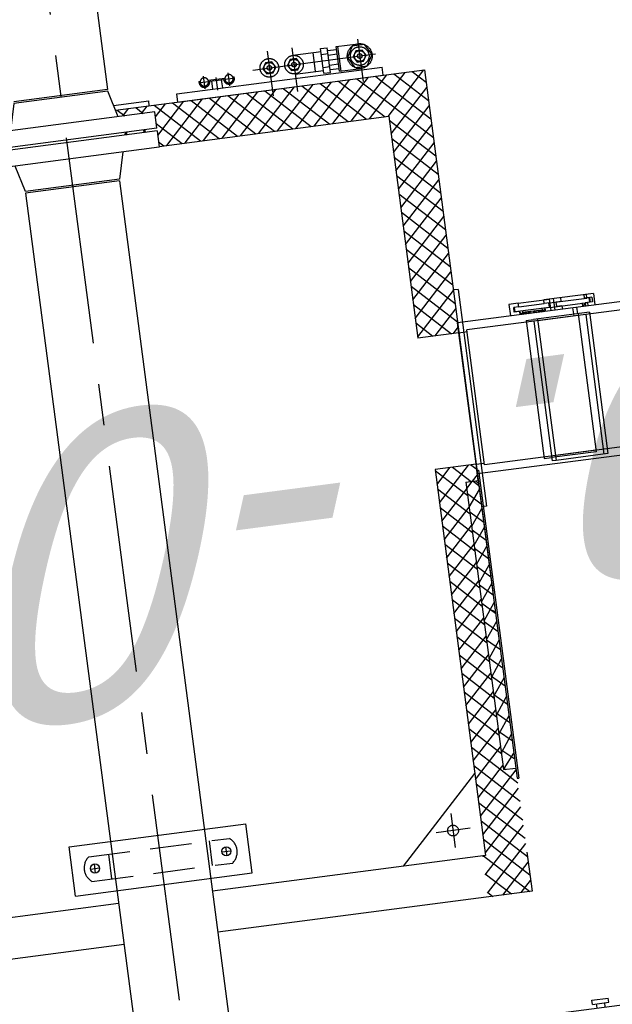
# Model space of a CAD drawing. Extents: x 117893332 to 118394757, y 454959407 to 455669244.
# Tile 234 of 256: x 118255701 to 118256416, y 455247616 to 455248804. Entities that reach past the tile are written whole.
import ezdxf

# ---------------------------------------------------------------- set-up
doc = ezdxf.new("R2010")
doc.units = 0
doc.header["$LTSCALE"] = 200
for name, pattern in [('CENTER', [2, 1.25, -0.25, 0.25, -0.25]), ('HIDDEN', [0.375, 0.25, -0.125]), ('HIDDEN2', [4.762499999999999, 3.175, -1.5875])]:
    doc.linetypes.add(name, pattern=pattern)
doc.layers.get('0').update_dxf_attribs({"linetype": 'CONTINUOUS'})
for name, color, linetype in [('0H', 6, 'CENTER'), ('0Hid', 6, 'HIDDEN'), ('0Hu1', 6, 'CONTINUOUS'), ('LBH-COLASIT', 6, 'HIDDEN2'), ('ME_N_D_EB00----hollandia~-_-----', 135, 'CONTINUOUS'), ('ZU_N_-_AL999---LL_PE-110_pgr17__18_^200~N_-----', 7, 'CONTINUOUS'), ('ZU_N_A_HV01----_arcering verharding gv asfalt~v_-----', 253, 'CONTINUOUS'), ('ZU_N_A_HV02----_arcering verharding ov betontegels-halfsteensverband~v_-----', 253, 'CONTINUOUS'), ('ZU_N_A_HV02----molgoot ov betonstraatsteen~v_-----', 253, 'CONTINUOUS')]:
    doc.layers.add(name, color=color, linetype=linetype)
doc.styles.add('tcb_isocp', font='tcb_isocp.shx')

# ---------------------------------------------------------------- blocks, each defined once
blk = doc.blocks.new('Vof100')
for p, q in [((-57.15000000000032, -9.094947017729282e-13), (57.14999999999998, 9.094947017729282e-13)), ((57.14999999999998, 9.094947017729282e-13), (65.5, -31.99999999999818)), ((-65.5, -31.99999999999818), (-57.15000000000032, -9.094947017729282e-13)), ((-110, -31.99999999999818), (110, -31.99999999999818)), ((-110, -51.99999999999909), (-110, -31.99999999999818)), ((109.9999999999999, -51.99999999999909), (110, -31.99999999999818)), ((-110, -51.99999999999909), (109.9999999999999, -51.99999999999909))]:
    blk.add_line(p, q)
blk = doc.blocks.new('Afsluitdop_DN50')
for p, q in [((-49.01249999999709, -16.51469748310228), (-49.01249999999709, 0)), ((-49.01249999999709, 0), (49.01249999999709, 0)), ((-45.58043081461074, 4.433786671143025e-12), (-45.58043081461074, 9.15236908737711)), ((-38.0402154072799, 9.152369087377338), (-45.58043081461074, 9.15236908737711)), ((-38.04021540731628, 4.999999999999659), (-40.54021540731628, 4.999999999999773)), ((-40.54021540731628, 4.999999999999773), (-40.5402154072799, 4.433786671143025e-12)), ((-38.0402154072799, 9.152369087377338), (-38.04021540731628, 4.999999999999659)), ((38.04021540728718, 9.152369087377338), (45.58043081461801, 9.15236908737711)), ((38.04021540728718, 9.152369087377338), (38.04021540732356, 4.999999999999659)), ((38.04021540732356, 4.999999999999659), (40.54021540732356, 4.999999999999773)), ((40.54021540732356, 4.999999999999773), (40.54021540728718, 4.433786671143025e-12)), ((45.58043081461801, 4.433786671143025e-12), (45.58043081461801, 9.15236908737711)), ((49.01249999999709, -16.51469748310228), (49.01249999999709, 0)), ((-49.01249999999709, -16.51469748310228), (49.01249999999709, -16.51469748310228)), ((-10, -21.5146974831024), (9.999999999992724, -21.51469748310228)), ((-10, -21.5146974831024), (-10, -26.51469748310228)), ((-4.999999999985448, -16.51469748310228), (-4.999999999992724, -21.51469748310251)), ((5, -16.51469748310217), (5.000000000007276, -21.5146974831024)), ((9.999999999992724, -21.51469748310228), (9.999999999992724, -26.51469748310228)), ((-10, -26.51469748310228), (9.999999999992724, -26.51469748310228))]:
    blk.add_line(p, q)
blk = doc.blocks.new('slibverwerkingsgebouw')
at = {"layer": 'LBH-COLASIT'}
h = blk.add_hatch(dxfattribs=at)
h.set_pattern_fill('ANSI37', color=256, scale=5, angle=180.0390646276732, style=0)
h.set_pattern_definition([(225.0390646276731, (-7076.128525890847, 65934.38842533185), (11.23297103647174, -11.21766404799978), []), (315.0390646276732, (-7076.128525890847, 65934.38842533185), (11.21766404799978, 11.23297103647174), [])])
h.paths.add_polyline_path([(1451.778676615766, 1027.498424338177), (1455.340900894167, 1031.065509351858), (1455.333104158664, 1042.500851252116), (1107.558284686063, 1042.263736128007), (1105.334702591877, 1040.037119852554), (1105.343412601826, 1027.262222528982)])
h = blk.add_hatch(color=256, dxfattribs=at)
h.paths.add_polyline_path([(1647.416067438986, 920.8847480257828), (1650.416066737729, 920.8867934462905), (1647.414022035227, 923.8847473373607)])
h.paths.add_polyline_path([(1647.396920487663, 948.9673959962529), (1650.394874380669, 951.9694407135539), (1647.394875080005, 951.967395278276)])
h = blk.add_hatch(dxfattribs=at)
h.set_pattern_fill('NET3', color=256, angle=180.0390646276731, style=0)
h.set_pattern_definition([(180.0390646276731, (3249.961178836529, -399.8163151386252), (0.002164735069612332, -3.174999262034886), []), (240.0390646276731, (3249.961178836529, -399.8163151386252), (2.750712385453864, -1.585624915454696), []), (300.039064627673, (3249.961178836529, -399.8163151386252), (2.748547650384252, 1.58937434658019), [])])
h.paths.add_polyline_path([(1647.413652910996, 924.4260744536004), (1649.91365235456, 924.4277789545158), (1649.897288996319, 948.4277733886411), (1647.397289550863, 948.426068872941)])
for p, q in [((1020.627095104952, 1574.196235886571), (1080.627081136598, 1574.23714427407)), ((1020.627095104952, 1574.196235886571), (1020.773683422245, 1359.196285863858)), ((1080.627081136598, 1574.23714427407), (1080.77366945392, 1359.237194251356)), ((1020.773683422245, 1359.196285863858), (1080.77366945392, 1359.237194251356))]:
    blk.add_line(p, q)
at = {"color": 0, "linetype": 'ByBlock'}
for p, q in [((1045.145839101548, 1546.712946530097), (1056.145836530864, 1546.720446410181)), ((1050.642087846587, 1552.216695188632), (1050.649587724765, 1541.216697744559)), ((1050.751176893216, 1392.216732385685), (1050.758676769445, 1381.216734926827)), ((1045.254928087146, 1386.712983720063), (1056.254925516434, 1386.720483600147))]:
    blk.add_line(p, q, dxfattribs=at)
for centre in [(1050.645837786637, 1546.716696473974), (1050.754926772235, 1386.716733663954)]:
    blk.add_circle(centre, 5.5)
at = {"layer": '0H'}
blk.add_line((5929.997027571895, 1470.043451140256), (499.0003557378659, 1466.340562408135), dxfattribs=at)
at = {"layer": '0Hid'}
for p, q in [((1035.641980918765, 1552.368371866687), (1035.758790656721, 1381.044604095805)), ((1065.641973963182, 1552.388826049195), (1065.758783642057, 1381.065058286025)), ((1035.658601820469, 1527.990679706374), (1065.658594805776, 1528.011133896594)), ((1035.742169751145, 1405.422296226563), (1065.742162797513, 1405.442750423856))]:
    blk.add_line(p, q, dxfattribs=at)
for centre, start, end in [((1050.649928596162, 1540.716697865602), 37.90270890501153, 142.175421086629), ((1050.750835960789, 1392.716732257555), 217.9027089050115, 322.175421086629)]:
    blk.add_arc(centre, 19, start, end, dxfattribs=at)
at = {"layer": '0Hu1'}
for p, q in [((1869.959009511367, 1524.425305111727), (653.4613070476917, 1523.595889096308)), ((1870.036940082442, 1410.125329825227), (1869.959009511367, 1524.425305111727)), ((1981.036907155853, 1410.201010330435), (1980.958976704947, 1524.500985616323)), ((1870.036940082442, 1410.125329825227), (653.539237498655, 1409.295913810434)), ((3873.036474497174, 1411.490987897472), (1981.036907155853, 1410.201010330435))]:
    blk.add_line(p, q, dxfattribs=at)
at = {"layer": 'LBH-COLASIT'}
for p, q in [((955.0048340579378, 1523.801483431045), (954.6957314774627, 1977.159730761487)), ((1005.004822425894, 1523.835573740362), (1004.695719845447, 1977.193821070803)), ((955.3434474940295, 1027.159951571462), (955.0827645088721, 1409.501508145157)), ((1005.309345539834, 1077.194030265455), (1005.082752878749, 1409.535598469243)), ((1955.086793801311, 1403.932719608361), (1955.343215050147, 1027.841757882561)), ((1961.085724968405, 1405.50243507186), (1961.114808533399, 1362.845770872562)), ((1924.046201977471, 1396.554078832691), (1927.048246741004, 1393.556124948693)), ((1927.046385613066, 1396.285827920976), (1924.04843172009, 1393.283783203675)), ((1947.046571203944, 1396.020400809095), (1955.097670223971, 1387.980272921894)), ((1955.088179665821, 1401.899923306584), (1947.048051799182, 1393.848824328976)), ((1955.10348661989, 1379.449288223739), (1947.06335881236, 1371.398189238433)), ((1924.06150899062, 1374.103443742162), (1927.063553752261, 1371.105489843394)), ((1927.061692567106, 1373.835192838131), (1924.06373873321, 1370.833148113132)), ((1947.061878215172, 1373.569765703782), (1955.112977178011, 1365.529637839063)), ((1905.118577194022, 1357.299237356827), (1905.309136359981, 1077.80765595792)), ((1910.551969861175, 1357.302941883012), (1905.122281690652, 1351.865844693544)), ((1933.002604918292, 1357.318248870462), (1905.1375886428, 1329.415209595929)), ((1955.118793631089, 1356.998653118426), (1905.15289565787, 1306.964574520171)), ((1918.413605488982, 1357.308301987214), (1955.14359114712, 1320.62836768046)), ((1940.86424054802, 1357.323608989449), (1955.128284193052, 1343.079002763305)), ((1955.114809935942, 1362.841680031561), (1961.114808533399, 1362.845770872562)), ((1905.124819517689, 1348.143630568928), (1955.158898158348, 1298.177732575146)), ((1955.134100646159, 1334.548018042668), (1905.16820261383, 1284.513939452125)), ((1905.140126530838, 1325.692995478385), (1955.174205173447, 1275.727097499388)), ((1955.138409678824, 1328.227954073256), (1965.138407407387, 1328.234772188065)), ((1955.138409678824, 1328.227954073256), (1955.308861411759, 1078.228012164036)), ((1965.138407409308, 1328.23477220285), (1965.308858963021, 1078.234830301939)), ((1955.149407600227, 1312.097382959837), (1905.183509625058, 1262.063304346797)), ((1905.155433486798, 1303.242360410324), (1955.189512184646, 1253.276462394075)), ((1975.158859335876, 1298.241597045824), (1975.165677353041, 1288.241599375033)), ((1976.657955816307, 1299.567174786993), (1976.659015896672, 1298.012315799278)), ((1955.164714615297, 1289.646747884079), (1905.198816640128, 1239.612669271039)), ((1965.168406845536, 1284.234782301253), (1975.168404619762, 1284.241600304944)), ((1966.662270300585, 1293.23580284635), (1982.162266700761, 1293.246370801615)), ((1975.166700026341, 1286.741599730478), (1975.178290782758, 1269.741603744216)), ((1976.665519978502, 1288.472926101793), (1976.679470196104, 1268.012322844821)), ((1905.170740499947, 1280.791725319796), (1955.204819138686, 1230.82582731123)), ((1963.172498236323, 1278.233420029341), (1978.672494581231, 1278.243988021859)), ((1965.176588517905, 1272.234785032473), (1975.176586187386, 1272.24160315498)), ((1955.180021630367, 1267.19611280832), (1905.214123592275, 1217.162034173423)), ((1966.682724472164, 1263.235809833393), (1982.182720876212, 1263.246377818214)), ((1975.179313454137, 1268.241604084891), (1975.186131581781, 1258.241606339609)), ((1905.186047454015, 1258.341090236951), (1955.220126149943, 1208.375192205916)), ((1976.685974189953, 1258.472932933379), (1976.687034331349, 1256.918073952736)), ((1955.195328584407, 1244.745477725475), (1905.229430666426, 1194.711399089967)), ((1905.201354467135, 1235.890455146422), (1955.235433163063, 1185.924557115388)), ((1981.900058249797, 1233.563251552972), (1982.001925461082, 1084.155570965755)), ((1905.216661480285, 1213.439820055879), (1955.250740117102, 1163.473922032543)), ((1955.210635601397, 1222.294842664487), (1905.244737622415, 1172.260764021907)), ((2002.300165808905, 1213.260082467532), (1947.716233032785, 1213.222866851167)), ((1905.231968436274, 1190.989184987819), (1955.26604712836, 1141.023286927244)), ((1955.225942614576, 1199.844207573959), (1905.260044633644, 1149.810128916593)), ((1005.241164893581, 1177.194007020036), (1105.309322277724, 1077.262210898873)), ((1955.241249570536, 1177.393572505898), (1905.275351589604, 1127.359493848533)), ((2002.320620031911, 1183.260089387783), (1949.194634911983, 1183.223867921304)), ((1970.434367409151, 1183.238349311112), (1970.457812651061, 1148.851572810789)), ((1993.434362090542, 1183.254030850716), (1993.457807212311, 1148.867254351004)), ((1905.247275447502, 1168.538549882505), (1955.28135414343, 1118.572651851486)), ((1955.256556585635, 1154.94293743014), (1905.290658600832, 1104.90885874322)), ((1993.450989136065, 1158.867252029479), (1970.450994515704, 1158.851570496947)), ((1905.262582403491, 1146.087914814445), (1955.296661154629, 1096.122016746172)), ((1966.957813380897, 1148.849186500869), (1996.957806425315, 1148.869640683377)), ((1966.957813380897, 1148.849186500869), (1966.963267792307, 1140.849188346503)), ((1973.957811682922, 1148.853959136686), (1973.963266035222, 1140.853960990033)), ((1989.957808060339, 1148.864868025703), (1989.963262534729, 1140.864869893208)), ((1996.957806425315, 1148.869640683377), (1996.963260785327, 1140.869642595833)), ((1040.299631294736, 1091.453731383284), (1040.27131706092, 1132.982039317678)), ((1955.271863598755, 1132.492302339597), (1905.305965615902, 1082.458223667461)), ((1966.963267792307, 1140.849188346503), (1996.963260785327, 1140.869642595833)), ((1966.970767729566, 1129.849190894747), (1996.970760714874, 1129.869645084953)), ((1966.970767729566, 1129.849190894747), (1966.988912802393, 1103.235981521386)), ((1970.463267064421, 1140.851574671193), (1970.470766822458, 1129.851577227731)), ((1975.963265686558, 1140.855324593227), (1975.970765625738, 1129.855327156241)), ((1987.963262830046, 1140.863506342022), (1987.970762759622, 1129.863508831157)), ((1993.463261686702, 1140.867256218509), (1993.470761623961, 1129.867258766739)), ((1996.970760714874, 1129.869645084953), (1996.988905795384, 1103.256435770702)), ((1905.277889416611, 1123.637279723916), (1947.657073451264, 1081.315845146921)), ((1966.972131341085, 1127.849191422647), (1996.972124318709, 1127.869645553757)), ((1061.04962813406, 1112.232042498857), (1019.521320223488, 1112.203728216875)), ((1955.287170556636, 1110.041667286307), (1926.586145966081, 1081.301478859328)), ((1905.29319637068, 1101.186644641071), (1925.206438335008, 1081.300538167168)), ((2002.375164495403, 1103.260108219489), (1950.891584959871, 1103.225006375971)), ((1955.302477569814, 1087.591032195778), (1949.036781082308, 1081.316785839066)), ((961.2088373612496, 1080.643278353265), (955.3110088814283, 1074.737402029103)), ((983.6594724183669, 1080.658585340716), (955.3263158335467, 1052.286766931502)), ((1005.307520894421, 1079.870210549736), (955.3416228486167, 1029.836131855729)), ((959.8291296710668, 1080.642337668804), (1013.344895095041, 1027.199497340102)), ((1025.08380029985, 1077.207512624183), (975.1179022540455, 1027.173433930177)), ((982.2797647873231, 1080.657644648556), (1035.795530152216, 1027.214804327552)), ((1047.534435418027, 1077.222819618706), (997.5685373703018, 1027.188740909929)), ((1004.73039990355, 1080.672951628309), (1005.307366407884, 1080.096771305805)), ((1475.30923630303, 1077.51447923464), (1005.309345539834, 1077.194030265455)), ((1008.212086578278, 1077.196009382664), (1058.246165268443, 1027.230111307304)), ((1069.985070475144, 1077.238126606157), (1020.019172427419, 1027.204047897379)), ((1030.662721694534, 1077.211316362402), (1080.696800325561, 1027.245418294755)), ((1092.435705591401, 1077.253433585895), (1042.469807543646, 1027.219354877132)), ((1053.113356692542, 1077.22662335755), (1103.147435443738, 1027.260725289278)), ((1075.563991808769, 1077.241930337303), (1105.32960281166, 1047.516880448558)), ((1098.014626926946, 1077.257237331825), (1105.3142958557, 1069.967515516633)), ((1105.3142958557, 1069.967515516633), (1133.038481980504, 1042.281108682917)), ((1114.886340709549, 1077.268740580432), (1105.315851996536, 1067.685192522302)), ((1137.336975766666, 1077.284047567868), (1105.331158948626, 1045.234557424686)), ((1120.465261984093, 1077.272544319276), (1155.48911709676, 1042.296415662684)), ((1159.787610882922, 1077.29935454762), (1124.811482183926, 1042.275499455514)), ((1142.915897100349, 1077.287851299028), (1177.939752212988, 1042.311722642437)), ((1182.238245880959, 1077.314661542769), (1147.262117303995, 1042.290806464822)), ((1165.366532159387, 1077.303158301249), (1200.390387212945, 1042.327029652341)), ((1204.688880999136, 1077.329968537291), (1169.712752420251, 1042.30611344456)), ((1187.817167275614, 1077.318465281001), (1222.841022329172, 1042.342336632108)), ((1227.139516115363, 1077.345275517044), (1192.163387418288, 1042.321420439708)), ((1210.267802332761, 1077.333772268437), (1245.291657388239, 1042.357643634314)), ((1249.590151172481, 1077.36058250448), (1214.614022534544, 1042.336727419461)), ((1232.718437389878, 1077.349079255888), (1267.742292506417, 1042.372950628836)), ((1272.040786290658, 1077.375889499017), (1237.064657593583, 1042.352034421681)), ((1255.169072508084, 1077.36438625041), (1290.192927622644, 1042.388257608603)), ((1294.491421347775, 1077.391196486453), (1259.51529270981, 1042.367341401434)), ((1277.619707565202, 1077.379693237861), (1312.64356267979, 1042.403564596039)), ((1316.942056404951, 1077.406503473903), (1281.965927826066, 1042.382648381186)), ((1300.070342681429, 1077.395000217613), (1335.094197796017, 1042.418871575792)), ((1339.392691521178, 1077.421810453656), (1304.416562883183, 1042.397955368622)), ((1322.520977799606, 1077.410307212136), (1357.544832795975, 1042.43417858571)), ((1361.843326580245, 1077.437117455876), (1326.867198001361, 1042.413262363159)), ((1344.971612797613, 1077.425614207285), (1379.995467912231, 1042.449485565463)), ((1384.293961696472, 1077.452424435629), (1349.317832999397, 1042.428569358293)), ((1367.42224791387, 1077.440921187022), (1402.446102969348, 1042.464792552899)), ((1406.74459675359, 1077.467731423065), (1371.768468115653, 1042.443876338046)), ((1389.872882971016, 1077.456228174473), (1424.896738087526, 1042.480099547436)), ((1429.195231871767, 1077.483038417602), (1394.219103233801, 1042.459183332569)), ((1412.323518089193, 1077.471535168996), (1447.347373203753, 1042.495406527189)), ((1451.645866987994, 1077.498345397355), (1416.669738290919, 1042.474490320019)), ((1434.774153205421, 1077.486842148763), (1455.323241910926, 1056.965755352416)), ((1455.459809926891, 1077.500945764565), (1455.30913828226, 1077.651412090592)), ((1474.09650198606, 1077.513652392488), (1455.322050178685, 1058.713582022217)), ((1457.224788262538, 1077.502149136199), (1475.321566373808, 1059.430031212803)), ((1475.343345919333, 1027.486204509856), (1475.30923630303, 1077.51447923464)), ((1905.309136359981, 1077.80765595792), (1635.309199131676, 1077.623568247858)), ((1635.343308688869, 1027.595293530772), (1635.309199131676, 1077.623568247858)), ((1653.701582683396, 1077.636108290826), (1635.321739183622, 1059.231184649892)), ((1676.152217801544, 1077.651415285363), (1635.337046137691, 1036.780549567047)), ((1636.829868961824, 1077.624605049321), (1686.8639475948, 1027.65870699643)), ((1698.60285285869, 1077.666722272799), (1648.636954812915, 1027.632643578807)), ((1659.280504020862, 1077.639912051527), (1709.314582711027, 1027.674013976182)), ((1721.053487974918, 1077.682029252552), (1671.087589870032, 1027.647950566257)), ((1681.731139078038, 1077.655219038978), (1731.765217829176, 1027.689320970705)), ((1743.504123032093, 1077.697336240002), (1693.53822498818, 1027.66325756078)), ((1704.181774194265, 1077.67052601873), (1754.215852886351, 1027.704627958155)), ((1765.954758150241, 1077.712643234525), (1715.988860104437, 1027.678564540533)), ((1726.632409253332, 1077.685833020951), (1776.666488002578, 1027.719934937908)), ((1788.405393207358, 1077.727950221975), (1738.439495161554, 1027.693871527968)), ((1749.08304436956, 1077.701140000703), (1799.117123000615, 1027.735241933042)), ((1810.856028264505, 1077.743257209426), (1760.890130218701, 1027.709178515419)), ((1771.533679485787, 1077.716446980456), (1821.567758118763, 1027.750548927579)), ((1833.306663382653, 1077.758564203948), (1783.340765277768, 1027.72448551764)), ((1793.984314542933, 1077.731753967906), (1844.01839323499, 1027.765855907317)), ((1855.757298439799, 1077.773871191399), (1805.791400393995, 1027.739792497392)), ((1816.434949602, 1077.747060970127), (1866.469028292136, 1027.781162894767)), ((1878.207933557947, 1077.789178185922), (1828.242035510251, 1027.755099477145)), ((1838.885584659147, 1077.762367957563), (1888.919663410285, 1027.79646988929)), ((1900.658568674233, 1077.804485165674), (1850.692670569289, 1027.770406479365)), ((1861.336219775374, 1077.777674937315), (1911.37029846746, 1027.811776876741)), ((1926.586145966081, 1081.301478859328), (1873.143305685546, 1027.785713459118)), ((1883.786854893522, 1077.792981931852), (1933.820933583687, 1027.827083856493)), ((1949.036781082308, 1081.316785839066), (1895.593940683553, 1027.801020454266)), ((1905.30850338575, 1078.736009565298), (1955.342582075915, 1028.770111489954)), ((1925.206438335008, 1081.300538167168), (1955.327275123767, 1051.220746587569)), ((1947.657073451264, 1081.315845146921), (1955.311968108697, 1073.671381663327)), ((1955.308861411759, 1078.228012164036), (1965.308858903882, 1078.234830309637)), ((955.3192086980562, 1062.710764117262), (990.8942600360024, 1027.184190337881)), ((1105.315851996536, 1067.685192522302), (1064.920442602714, 1027.234661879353)), ((1455.322050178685, 1058.713582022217), (1439.120373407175, 1042.489797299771)), ((1955.317784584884, 1065.14039712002), (1918.04457579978, 1027.816327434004)), ((1105.32960281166, 1047.516880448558), (1110.587846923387, 1042.265801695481)), ((1455.323241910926, 1056.965755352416), (1475.336873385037, 1036.97939610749)), ((1475.323716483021, 1056.276578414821), (1455.337357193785, 1036.262946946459)), ((1635.323469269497, 1056.693602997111), (1664.413312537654, 1027.643400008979)), ((955.3345157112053, 1040.260129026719), (968.4436249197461, 1027.168883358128)), ((1105.331158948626, 1045.234557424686), (1087.371077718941, 1027.249968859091)), ((1455.333104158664, 1042.500851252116), (1105.333185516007, 1042.262219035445)), ((1105.333185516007, 1042.262219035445), (1105.343412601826, 1027.262222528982)), ((1107.558284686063, 1042.263736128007), (1105.334702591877, 1040.037119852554)), ((1287.163365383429, 1042.386192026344), (1286.748537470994, 1041.970798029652)), ((1455.333104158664, 1042.500851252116), (1455.343331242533, 1027.500854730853)), ((1455.338548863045, 1034.5151202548), (1462.35759678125, 1027.505637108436)), ((1635.338776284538, 1034.242967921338), (1641.962677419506, 1027.628093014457)), ((1955.333091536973, 1042.689762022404), (1940.495210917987, 1027.831634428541)), ((1955.343215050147, 1027.841757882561), (955.3434474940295, 1027.159951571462)), ((1105.343412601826, 1027.262222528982), (1092.843415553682, 1027.253699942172)), ((1092.843415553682, 1027.253699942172), (1092.844779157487, 1025.253700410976)), ((1467.844691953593, 1025.509377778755), (1092.844779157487, 1025.253700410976)), ((1455.343331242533, 1027.500854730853), (1105.343412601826, 1027.262222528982)), ((1205.343033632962, 1027.852101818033), (1204.821690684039, 1027.330047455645)), ((1297.981508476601, 1030.753133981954), (1294.624231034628, 1027.391275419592)), ((1423.347429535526, 1021.479038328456), (1423.34333872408, 1027.479036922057)), ((1455.340900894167, 1031.065509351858), (1451.778676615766, 1027.498424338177)), ((1455.343331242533, 1027.500854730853), (1467.843328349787, 1027.509377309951)), ((1463.556052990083, 715.5063817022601), (1463.343329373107, 1027.506309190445)), ((1463.343348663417, 1027.478022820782), (1647.343305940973, 1027.603475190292)), ((1467.843328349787, 1027.509377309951), (1467.844691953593, 1025.509377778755)), ((1475.33902343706, 1033.825943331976), (1469.031874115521, 1027.510187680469)), ((1475.343345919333, 1027.486204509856), (1475.350144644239, 1017.514493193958)), ((1635.343308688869, 1027.595293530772), (1635.350107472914, 1017.62358220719)), ((1647.556010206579, 715.6318340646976), (1647.343286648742, 1027.631761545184)), ((1687.347368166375, 1021.659035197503), (1687.343277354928, 1027.659033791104)), ((1687.347368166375, 1021.659035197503), (1423.347429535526, 1021.479038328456)), ((1473.350145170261, 1017.513129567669), (1637.350107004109, 1017.624945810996)), ((1473.549232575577, 725.513197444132), (1473.350145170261, 1017.513129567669)), ((1637.549194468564, 725.6250136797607), (1637.350107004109, 1017.624945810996)), ((1661.387101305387, 963.3739112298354), (1647.387104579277, 963.3643659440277)), ((1661.394871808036, 951.9769405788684), (1661.387101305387, 963.3739112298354)), ((1651.394874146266, 951.9701225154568), (1647.394875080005, 951.967395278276)), ((1647.396920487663, 948.9673959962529), (1650.394874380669, 951.9694407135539)), ((1651.390635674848, 958.1866519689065), (1656.890634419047, 958.1904019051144)), ((1651.394874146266, 951.9701225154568), (1651.390635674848, 958.1866519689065)), ((1651.891317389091, 957.1869931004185), (1656.891316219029, 957.1904021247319)), ((1651.891317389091, 957.1869931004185), (1651.919623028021, 915.6712864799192)), ((1656.894872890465, 951.9738724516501), (1656.890634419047, 958.1904019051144)), ((1656.894872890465, 951.9738724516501), (1661.394871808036, 951.9769405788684)), ((1656.894872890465, 951.9738724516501), (1656.916065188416, 920.8912251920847)), ((1661.394871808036, 951.9769405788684), (1661.420868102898, 913.8484266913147)), ((1639.399435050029, 945.2766225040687), (1471.399474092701, 945.1620790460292)), ((1471.399474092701, 945.1620790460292), (1471.405610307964, 936.1620811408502)), ((1639.399435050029, 945.2766225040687), (1639.405571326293, 936.2766246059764)), ((1651.897288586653, 948.4291369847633), (1647.397289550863, 948.426068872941)), ((1649.897288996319, 948.4277733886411), (1649.91365235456, 924.4277789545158)), ((1637.405571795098, 936.2752610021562), (1467.405611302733, 936.1593539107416)), ((1467.408901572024, 931.3335123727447), (1467.405611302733, 936.1593539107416)), ((1639.408861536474, 931.4507830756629), (1467.408901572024, 931.3335123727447)), ((1467.452003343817, 868.1164720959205), (1467.408901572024, 931.3335123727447)), ((1471.442575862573, 881.9450387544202), (1471.405610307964, 936.1620811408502)), ((1473.442575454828, 881.9464023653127), (1473.408900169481, 931.3376032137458)), ((1637.442537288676, 882.0582186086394), (1637.408862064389, 931.4494194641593)), ((1639.451963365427, 868.2337427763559), (1639.405571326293, 936.2766246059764)), ((1651.913651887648, 924.4291425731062), (1647.413652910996, 924.4260744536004)), ((1647.414022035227, 923.8847473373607), (1650.416066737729, 920.8867934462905)), ((1651.416066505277, 920.8874752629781), (1647.416067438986, 920.8847480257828)), ((1651.420304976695, 914.6709458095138), (1651.416066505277, 920.8874752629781)), ((1656.919621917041, 915.6746954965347), (1651.919623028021, 915.6712864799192)), ((1656.916065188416, 920.8912251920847), (1661.416064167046, 920.8942933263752)), ((1656.920303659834, 914.6746957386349), (1656.916065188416, 920.8912251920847)), ((1661.457220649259, 860.5304011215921), (1661.416064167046, 920.8942933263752)), ((1647.420852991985, 913.865781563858), (1661.420868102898, 913.8484266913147)), ((1661.423834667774, 909.497322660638), (1647.423837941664, 909.4877773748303)), ((1656.920303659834, 914.6746957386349), (1651.420304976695, 914.6709458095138)), ((1651.420304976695, 914.6709458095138), (1651.451366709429, 869.1129766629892)), ((1651.42593587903, 906.4121533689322), (1656.925934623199, 906.4159033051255)), ((1651.430174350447, 900.1956239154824), (1651.42593587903, 906.4121533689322)), ((1656.920303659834, 914.6746957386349), (1656.951365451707, 869.1167265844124)), ((1656.930173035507, 900.1993738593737), (1656.925934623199, 906.4159033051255)), ((1651.430174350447, 900.1956239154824), (1647.430175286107, 900.1928966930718)), ((1656.930173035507, 900.1993738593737), (1661.430172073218, 900.2024419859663)), ((1639.442536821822, 882.0595822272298), (1471.442575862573, 881.9450387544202)), ((1637.439002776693, 887.2423187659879), (1647.439000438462, 887.2491368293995)), ((1639.442292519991, 882.4178408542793), (1647.442290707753, 882.4232952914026)), ((1637.448673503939, 873.0582207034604), (1467.448713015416, 872.9423136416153)), ((1639.451963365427, 868.2337427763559), (1467.452003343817, 868.1164720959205)), ((1651.947037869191, 875.4622210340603), (1647.447038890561, 875.4591528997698)), ((1647.447407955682, 874.9178257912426), (1650.449452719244, 871.9198719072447)), ((1651.449452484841, 871.9205537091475), (1647.44945342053, 871.9178264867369)), ((1651.451366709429, 869.1129766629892), (1647.451367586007, 869.1102494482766)), ((1651.45369089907, 865.7040242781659), (1651.449452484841, 871.9205537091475)), ((1651.455605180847, 862.8964472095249), (1651.451366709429, 869.1129766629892)), ((1656.94945122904, 871.9243036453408), (1661.449450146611, 871.9273717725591)), ((1656.953689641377, 865.7077741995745), (1656.94945122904, 871.9243036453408)), ((1656.951365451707, 869.1167265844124), (1661.451364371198, 869.1197947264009)), ((1656.955603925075, 862.9001971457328), (1656.951365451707, 869.1167265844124)), ((1661.457220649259, 860.5304011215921), (1647.457223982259, 860.520855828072)), ((1656.953689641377, 865.7077741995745), (1651.45369089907, 865.7040242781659)), ((1656.955603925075, 862.9001971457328), (1651.455605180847, 862.8964472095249)), ((1656.953007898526, 866.7077739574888), (1651.953009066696, 866.7043649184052))]:
    blk.add_line(p, q, dxfattribs=at)
for points in [[(1981.908592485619, 1221.046181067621), (1975.156255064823, 1217.141576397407), (1975.161573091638, 1209.341578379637), (1981.919228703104, 1205.446184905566), (1988.671566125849, 1209.35078959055), (1988.666248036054, 1217.150787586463)], [(1981.929046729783, 1191.046188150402), (1975.176709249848, 1187.141583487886), (1975.182027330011, 1179.341585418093), (1981.939682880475, 1175.446191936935), (1988.692020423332, 1179.350796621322), (1988.686702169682, 1187.150794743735)], [(1981.978682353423, 1118.246205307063), (1968.993417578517, 1110.737350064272), (1969.003644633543, 1095.737353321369), (1981.999136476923, 1088.246211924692), (1994.984401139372, 1095.755067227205), (1994.974174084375, 1110.755063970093)], [(1981.983591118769, 1111.046206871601), (1975.231253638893, 1107.141602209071), (1975.236571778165, 1099.341604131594), (1981.994227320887, 1095.446210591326), (1988.746564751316, 1099.350815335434), (1988.741246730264, 1107.150813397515)]]:
    blk.add_lwpolyline(points, close=True, dxfattribs=at)
for centre, radius in [((1981.913910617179, 1213.24618293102), 11.25), ((1981.913910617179, 1213.24618293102), 6.39999999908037), ((1981.913910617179, 1213.24618293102), 2.799999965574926), ((1981.934364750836, 1183.246190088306), 11.25), ((1981.934364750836, 1183.246190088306), 6.39999999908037), ((1981.934364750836, 1183.246190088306), 2.799999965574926), ((1040.285474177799, 1112.217885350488), 6.5), ((1981.988909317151, 1103.246208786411), 15.0000000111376), ((1981.988909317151, 1103.246208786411), 11.25), ((1981.988909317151, 1103.246208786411), 6.39999999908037), ((1981.988909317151, 1103.246208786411), 2.799999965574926)]:
    blk.add_circle(centre, radius, dxfattribs=at)
for centre, radius, start, end in [((1975.162268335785, 1293.241598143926), 6.5, 76.69670181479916, 270.0390618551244), ((1975.162268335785, 1293.241598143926), 5, 72.58146382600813, 287.4966660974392), ((1975.162268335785, 1293.241598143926), 5, 287.4966660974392, 72.58146382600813), ((1975.182722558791, 1263.241605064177), 6.5, 90.03906185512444, 283.3814303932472), ((1975.182722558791, 1263.241605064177), 5, 72.58146382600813, 287.4966660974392), ((1975.182722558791, 1263.241605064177), 5, 287.4966660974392, 72.58146382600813)]:
    blk.add_arc(centre, radius, start, end, dxfattribs=at)
at = {"layer": '0H', "color": 1, "linetype": 'CENTER', "xscale": -1, "rotation": 90.03906185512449}
blk.add_blockref('Afsluitdop_DN50', (788.9500776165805, 962.5381348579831), dxfattribs=at)
at = {"layer": '0Hu1', "rotation": 90.03906185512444}
blk.add_blockref('Vof100', (1871.997970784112, 1467.276681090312), dxfattribs=at)
at = {"layer": '0Hu1', "xscale": -1, "rotation": 270.0390618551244}
blk.add_blockref('Vof100', (1978.997945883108, 1467.349634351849), dxfattribs=at)

msp = doc.modelspace()

# ---------------------------------------------------------------- hatches: boundary and pattern name
at = {"layer": 'ZU_N_A_HV01----_arcering verharding gv asfalt~v_-----'}
h = msp.add_hatch(dxfattribs=at)
h.set_pattern_fill('ASFALT', color=256, scale=3000)
h.set_pattern_definition([(157.416313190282, (118248804.6750337, 455213277.5848131), (-144.0121693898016, -346.2448484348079), []), (217.416313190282, (118248804.6750337, 455213277.5848131), (227.8507499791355, -297.8406213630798), [])])
h.paths.add_polyline_path([(118253562.4644317, 455173882.7550641, -0.413670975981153), (118245855.7562277, 455163886.7559816), (118232779.448046, 455162183.4266028, -0.2396013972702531), (118226539.3488066, 455164396.4313046), (118222931.5859316, 455163926.7441258), (118222383.7487684, 455168135.4742161), (118218106.8741981, 455167574.5760993), (118214434.7360406, 455164219.5352659), (118215506.4412013, 455155986.2169401), (118286398.3345948, 455165213.991818), (118285827.6629735, 455169598.1464381), (118269443.6465182, 455167465.4905022, -0.4142135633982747), (118257765.8233637, 455176453.3294046), (118256227.8597453, 455188268.6539, -0.4142135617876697), (118265215.698611, 455199946.4769887), (118292266.1138908, 455203467.5444995), (118291600.0729585, 455208584.3784367), (118288512.0832502, 455208182.4244898, -0.4142135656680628), (118286360.315439, 455209838.5329916), (118282082.5253519, 455242702.4295251), (118277103.5895731, 455242054.3371087, -0.4142135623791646), (118269661.0073064, 455247782.5220213), (118267518.7053234, 455264240.6439259), (118262945.7468947, 455263645.3963049), (118267639.6027709, 455227475.8892438), (118267223.0791646, 455227421.9624292), (118267223.0953798, 455227421.8374796), (118252708.3945412, 455225558.9908816), (118252749.7655286, 455225241.1604559), (118251437.4330616, 455225070.8540304), (118250715.0444016, 455230620.5667782), (118243327.2569473, 455287376.853917), (118243629.7457429, 455287416.2279319), (118243124.354806, 455290872.4482069), (118240928.7488096, 455307740.0890951, -0.4142135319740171), (118245603.8051835, 455313814.3496923), (118274546.4505115, 455317581.7228291), (118274030.151141, 455321548.2621741), (118245583.3097502, 455317845.426291, -0.4142135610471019), (118239509.0486006, 455322520.4825709), (118233549.7710685, 455368302.3163094, 0.4142135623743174), (118222813.3463366, 455376565.6076621), (118207809.9167748, 455374612.6583502, 0.4142135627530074), (118199546.6254238, 455363876.233606), (118205505.9032047, 455318094.3984217, -0.4142123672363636), (118200830.8688669, 455312020.1400964), (118163460.5556403, 455307155.6086541), (118165370.8677974, 455292480.2047596), (118168069.5899988, 455292831.4889433), (118168020.6380423, 455293207.5597649, -0.4142128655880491), (118177008.4523232, 455304885.379675), (118193278.4294503, 455307003.2308075, -0.1343417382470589), (118196112.2678289, 455306610.6909133), (118204322.7715568, 455303093.5020068), (118205538.0756343, 455305921.5248985, -0.2648123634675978), (118209818.1357149, 455309156.2414026), (118230144.221444, 455311802.0275834, -0.4142136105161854), (118236218.4835087, 455307126.9714311), (118240860.0830218, 455271468.1296604, -0.4142135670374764), (118236185.026669, 455265393.868468), (118214172.9505057, 455262528.6259582), (118214897.7231318, 455256960.5985169, -0.4142135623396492), (118212810.3363711, 455254248.4745319), (118211683.2549989, 455254101.7658931), (118212034.0112402, 455251407.0995864), (118215577.2140856, 455248630.0588531), (118219142.1158661, 455249094.050086), (118218436.6095952, 455254511.7740204, -0.4142294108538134), (118220523.9794215, 455257224.0278775), (118236969.7760967, 455259364.7257031, -0.4142130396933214), (118243044.0360546, 455254689.6790598), (118246252.6892428, 455230039.716037)])
h.paths.add_polyline_path([(118261528.7105488, 455214269.2460867, -0.4142135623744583), (118263616.0973097, 455216981.3700716), (118275257.8857749, 455218496.745074, -0.414213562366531), (118277970.0097599, 455216409.3583131), (118278976.6705481, 455208675.7399464, -0.4142135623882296), (118276889.283787, 455205963.6159614), (118274097.8328038, 455205600.2615634, -0.4142135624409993), (118272506.4212083, 455206825.0918127), (118272485.2704835, 455206987.5811397), (118269242.6258282, 455206565.4962798), (118269263.7765531, 455206403.0069523, -0.4142135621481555), (118268038.9463059, 455204811.595358), (118265247.4953238, 455204448.240958, -0.4142135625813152), (118262535.371337, 455206535.6277188)], flags=16)
h.paths.add_polyline_path([(118241537.8751546, 455300913.520497), (118240100.0229776, 455300726.2209592), (118239912.72344, 455302164.0731364), (118241350.575617, 455302351.3726742)], flags=16)
h.paths.add_polyline_path([(118240440.7304615, 455309039.881115), (118239002.8782845, 455308852.5815772), (118238815.5787469, 455310290.4337544), (118240253.430924, 455310477.7332923)], flags=16)
h.paths.add_polyline_path([(118229627.9109464, 455315768.5622057), (118215546.7017315, 455313935.6554853, -0.4142135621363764), (118209472.4405793, 455318610.7117853), (118204138.0194814, 455359592.1202821, -0.4142394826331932), (118213125.739277, 455371270.8578054), (118217290.6037433, 455371812.9851407, -0.4142135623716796), (118228968.4268994, 455362825.1463385), (118234302.9672465, 455321842.823391, -0.4142135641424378)], flags=16)
h.paths.add_polyline_path([(118229573.6982125, 455316185.0486755), (118215492.4889975, 455314352.1419551, -0.4142135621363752), (118209888.927049, 455318664.9245196), (118204554.5035642, 455359646.3513534, -0.4142400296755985), (118213179.9520113, 455370854.3713357), (118217344.8164798, 455371396.4986713, -0.4142135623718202), (118228551.94043, 455362770.933602), (118233886.4807771, 455321788.6106545, -0.4142135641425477)], flags=0)
h.paths.add_polyline_path([(118232786.1213894, 455366810.1098367), (118231546.5936505, 455366648.6447184), (118231359.294113, 455368086.4968955), (118232598.8218518, 455368247.9620139)], flags=0)
at = {"layer": 'ZU_N_A_HV02----_arcering verharding ov betontegels-halfsteensverband~v_-----'}
h = msp.add_hatch(dxfattribs=at)
h.set_pattern_fill('TEGELS', color=256, scale=1200, angle=-1.272221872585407e-14)
h.set_pattern_definition([(97.41631319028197, (118248804.6750337, 455213277.5848131), (-297.4903354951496, -38.72338165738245), []), (187.416313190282, (118248804.6750337, 455213277.5848131), (38.72338165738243, -297.4903354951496), [300, -300]), (187.416313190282, (118248785.3133429, 455213426.3299808), (38.72338165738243, -297.4903354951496), [-300, 300])])
h.paths.add_polyline_path([(118278797.7727578, 455275301.9691254), (118282155.0740691, 455249509.6790226), (118281627.9940018, 455249441.0706673, 0.4088403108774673), (118275544.0857456, 455254035.1429465, 0.4142134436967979), (118270850.9679703, 455247937.4207569, 0.4142138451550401), (118276948.696047, 455243244.2984507), (118282393.7000175, 455243953.0574986), (118282475.0191191, 455243328.3277938), (118277030.0151482, 455242619.5687461, -0.4142135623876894), (118270226.2389438, 455247856.0964464), (118268064.5752701, 455264462.9635185), (118267915.8301023, 455264443.6018278), (118262361.2110121, 455263720.574525), (118262374.7935781, 455263615.9111679), (118259790.9765894, 455263277.7921632), (118258893.8228623, 455270189.9125515), (118247423.9074862, 455268677.9449455), (118247098.7683259, 455271175.8093807), (118246029.0295898, 455271036.5648527), (118246016.1217959, 455271135.7282978), (118271409.6082886, 455274441.1185971), (118270783.5941417, 455279250.4392359, 0.01832987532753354), (118271686.495764, 455280061.202452), (118272414.1505342, 455274471.0330908)])
h.paths.add_polyline_path([(118275200.048841, 455256671.8542058, -1), (118273935.085048, 455266389.8717723, -1)], flags=16)
h.paths.add_polyline_path([(118278756.9827778, 455268640.9812288), (118261899.430492, 455266446.6866481), (118261318.4650106, 455270909.9232911), (118278176.0172965, 455273104.2178717)], flags=16)
h.paths.add_polyline_path([(118277060.0742868, 455243154.8945978), (118277098.7976685, 455242857.4042622), (118276801.3073328, 455242818.6808807), (118276762.5839512, 455243116.1712161)], flags=16)
at = {"layer": 'ZU_N_A_HV02----molgoot ov betonstraatsteen~v_-----'}
h = msp.add_hatch(dxfattribs=at)
h.set_pattern_fill('BRICK', color=256, scale=33.07086, angle=-1.272221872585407e-14)
h.set_pattern_definition([(97.41631319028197, (118248804.6750337, 455213277.5848131), (-208.2431961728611, -27.10636212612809), []), (187.416313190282, (118248804.6750337, 455213277.5848131), (54.21272425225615, -416.4863923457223), [209.999961, -209.999961]), (187.416313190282, (118248777.5686716, 455213485.8280093), (54.21272425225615, -416.4863923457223), [-209.999961, 209.999961])])
h.paths.add_polyline_path([(118236130.8139392, 455265810.3549383), (118213702.2513011, 455262890.899698), (118213756.4640354, 455262474.4132282), (118214481.2366621, 455256906.3857827, -0.4142135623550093), (118212756.1236366, 455254664.9610016), (118211212.5557949, 455254464.0396285), (118211639.701332, 455251182.5165892), (118215456.7662472, 455248190.8321688), (118219612.8361661, 455248731.8037606), (118218853.0924128, 455254566.0083225, -0.4142295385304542), (118220578.1913303, 455256807.5413003), (118237024.0330728, 455258948.2449923, -0.4142135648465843), (118242627.5950311, 455254635.4624813), (118245836.2027732, 455229985.5033018), (118253115.1089609, 455174065.6917914, -0.4217249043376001), (118245799.5223966, 455164302.9789468), (118232725.1971481, 455162599.9081029, -0.2477245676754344), (118226700.8242866, 455164840.9923619), (118223293.5470863, 455164399.8447171), (118222745.9989425, 455168606.3544288), (118217921.2696704, 455167973.9016491), (118213990.0282083, 455164382.1316596), (118215144.1674659, 455155515.5177361), (118286452.5473291, 455164797.5053483), (118286398.3345948, 455165213.991818), (118215506.4412013, 455155986.2169401), (118214434.7360406, 455164219.5352659), (118218106.8741981, 455167574.5760993), (118222383.7487684, 455168135.4742161), (118222931.5859316, 455163926.7441258), (118226539.3488066, 455164396.4313046, 0.2396013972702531), (118232779.448046, 455162183.4266028), (118245855.7562277, 455163886.7559816, 0.4136709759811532), (118253562.4644317, 455173882.7550641), (118246252.6892428, 455230039.716037), (118243044.0360546, 455254689.6790598, 0.4142130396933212), (118236969.7760967, 455259364.7257031), (118220523.9794215, 455257224.0278775, 0.414229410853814), (118218436.6095952, 455254511.7740204), (118219142.1158661, 455249094.050086), (118215577.2140856, 455248630.0588531), (118212034.0112402, 455251407.0995864), (118211683.2549989, 455254101.7658931), (118212810.3363711, 455254248.4745319, 0.4142135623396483), (118214897.7231318, 455256960.5985169), (118214172.9505057, 455262528.6259582), (118236185.026669, 455265393.868468, 0.4142135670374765), (118240860.0830218, 455271468.1296604), (118236218.4835087, 455307126.9714311, 0.4142136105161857), (118230144.221444, 455311802.0275834), (118209818.1357149, 455309156.2414026, 0.2648123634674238), (118205538.0756343, 455305921.5248985), (118204322.7715568, 455303093.5020068), (118196112.2678289, 455306610.6909133, 0.1343417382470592), (118193278.4294503, 455307003.2308075), (118177008.4523232, 455304885.379675, 0.4142128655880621), (118168020.6380423, 455293207.5597649), (118168069.5899988, 455292831.4889433), (118168486.0764684, 455292885.7016779), (118168437.1245119, 455293261.7724997, -0.4142128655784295), (118177062.6660484, 455304468.8933343), (118193332.6431336, 455306586.7444612, -0.1343417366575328), (118195946.8851516, 455306224.6227999), (118199133.4112065, 455304859.5891468), (118204543.5389405, 455302542.0162089), (118205924.3779531, 455305755.5830221, -0.2648230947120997), (118209872.8562951, 455308739.8174797), (118222172.9640686, 455310340.868138), (118230198.421261, 455311385.5394321, -0.4142143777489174), (118235801.9970393, 455307072.7586945), (118240443.5965525, 455271413.9169239, -0.4142135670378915)])

# ---------------------------------------------------------------- block references
at = {"layer": 'ME_N_D_EB00----hollandia~-_-----', "rotation": 97.41631319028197}
msp.add_blockref('slibverwerkingsgebouw', (118257461.2412097, 455246937.3611616), dxfattribs=at)

# ---------------------------------------------------------------- texts
at = {"layer": 'ZU_N_-_AL999---LL_PE-110_pgr17__18_^200~N_-----', "style": 'tcb_isocp', "oblique": 20.00023775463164}
msp.add_text('bob. -0.870', height=360, rotation=187.4959212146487, dxfattribs=at).set_placement((118257197.9837506, 455248511.1522176))

doc.saveas('drawing.dxf')
